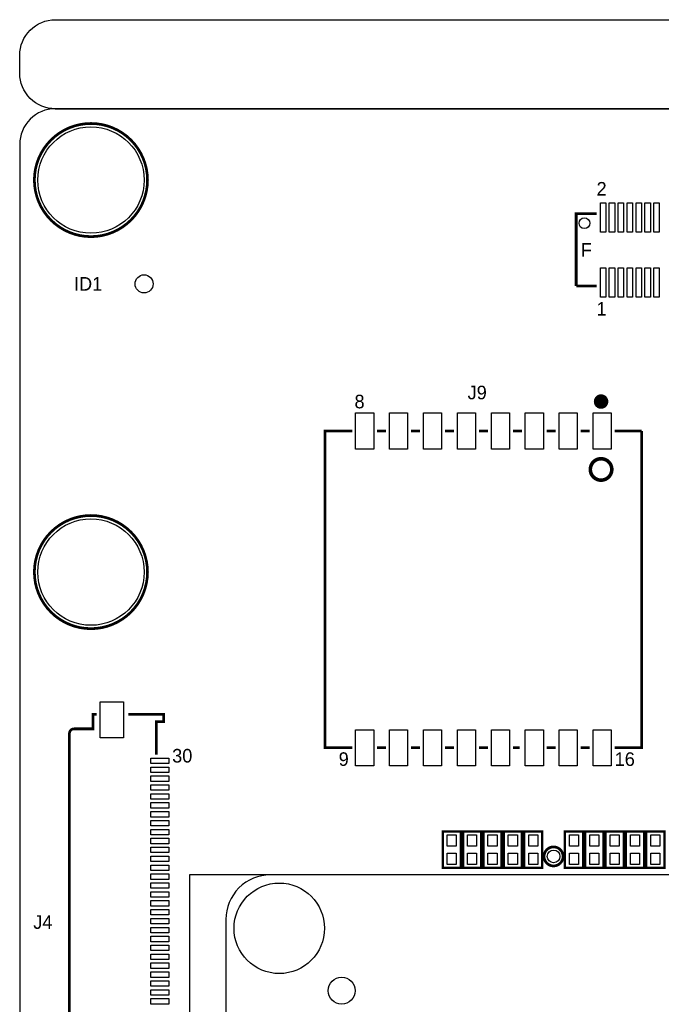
# Model space of a CAD drawing. Extents: x 0 to 83, y 0 to 145.
# Tile 19 of 21: x 0 to 36, y 90 to 145. Entities that reach past the tile are written whole.
import ezdxf

# ---------------------------------------------------------------- set-up
doc = ezdxf.new("R2010")
doc.units = 0
for name, color, linetype in [('BG_OUTLINE', 7, 'CONTINUOUS'), ('PG_SILKSCREEN_TOP', 7, 'CONTINUOUS'), ('PIN_TOP', 12, 'CONTINUOUS'), ('RD_SILKSCREEN_TOP', 7, 'CONTINUOUS')]:
    doc.layers.add(name, color=color, linetype=linetype)

msp = doc.modelspace()

# ---------------------------------------------------------------- linework, layer by layer
at = {"layer": 'BG_OUTLINE'}
for points in [[(78.068424, 139.999974), (1.999996, 139.999974, -0.414214), (0, 141.99997), (0, 142.999968, -0.414214), (1.999996, 144.999964), (78.068424, 144.999964, -0.414214), (80.06842, 142.999968), (80.06842, 141.99997, -0.414214), (78.068424, 139.999974)], [(1.999996, 139.999974, 0.414214), (0, 137.999978), (0, 56.291734)], [(1.999996, 139.999974), (78.068424, 139.999974, -0.414214), (80.06842, 137.999978), (80.06842, 1.999996, -0.414214), (78.068424, 0), (1.999996, 0, -0.414214), (0, 1.999996), (0, 56.291734)]]:
    msp.add_lwpolyline(points, format="xyb", dxfattribs=at)
at = {"layer": 'PG_SILKSCREEN_TOP'}
for points, const_width in [([(7.174992, 135.999982, 1), (0.824992, 135.999982, 1), (7.174992, 135.999982)], 0.1524), ([(32.8422, 123.571, -1), (32.4358, 123.571, -1), (32.8422, 123.571)], 0.4064), ([(33.24098, 119.761, 1), (32.03702, 119.761, 1), (33.24098, 119.761)], 0.199898), ([(7.174992, 114.000026, 1), (0.824992, 114.000026, 1), (7.174992, 114.000026)], 0.1524), ([(4.318, 106.01579), (4.1148, 106.01579), (4.1148, 105.20299), (3.048, 105.20299, 0.414214), (2.794, 104.94899)], 0.1524), ([(30.505908, 98.044, 1), (29.438092, 98.044, 1), (30.505908, 98.044)], 0.1524), ([(2.794, 94.659196), (2.794, 87.369396, 0.414214), (3.048, 87.115396), (4.1148, 87.115396), (4.1148, 86.302596), (4.318, 86.302596)], 0.1524)]:
    msp.add_lwpolyline(points, format="xyb", dxfattribs=dict(at, const_width=const_width))
for points, const_width in [([(32.385, 134.112), (31.242, 134.112), (31.242, 130.048)], 0.1524), ([(31.242, 130.048), (32.385, 130.048)], 0.1524), ([(18.669, 121.92), (17.145, 121.92), (17.145, 104.14), (18.669, 104.14)], 0.1524), ([(20.574, 121.92), (20.066, 121.92)], 0.1524), ([(22.479, 121.92), (21.971, 121.92)], 0.1524), ([(24.384, 121.92), (23.876, 121.92)], 0.1524), ([(26.289, 121.92), (25.781, 121.92)], 0.1524), ([(28.194, 121.92), (27.686, 121.92)], 0.1524), ([(30.099, 121.92), (29.591, 121.92)], 0.1524), ([(32.004, 121.92), (31.496, 121.92)], 0.1524), ([(34.925, 121.92), (33.401, 121.92)], 0.1524), ([(33.401, 104.14), (34.925, 104.14), (34.925, 121.92)], 0.1524), ([(7.6708, 103.75519), (7.6708, 105.60939), (8.0772, 105.60939), (8.0772, 106.01579), (6.096, 106.01579)], 0.1524), ([(2.794, 104.94899), (2.794, 94.48419)], 0.1524), ([(20.066, 104.14), (20.574, 104.14)], 0.1524), ([(21.971, 104.14), (22.479, 104.14)], 0.1524), ([(23.876, 104.14), (24.384, 104.14)], 0.1524), ([(25.781, 104.14), (26.289, 104.14)], 0.1524), ([(27.686, 104.14), (28.067, 104.14)], 0.1524), ([(29.591, 104.14), (30.099, 104.14)], 0.1524), ([(31.496, 104.14), (32.004, 104.14)], 0.1524), ([(24.765, 99.441), (24.765, 97.409), (23.749, 97.409), (23.749, 99.441), (24.765, 99.441)], 0.127), ([(25.908, 99.441), (25.908, 97.409), (24.892, 97.409), (24.892, 99.441), (25.908, 99.441)], 0.127), ([(27.051, 99.441), (27.051, 97.409), (26.035, 97.409), (26.035, 99.441), (27.051, 99.441)], 0.127), ([(28.194, 99.441), (28.194, 97.409), (27.178, 97.409), (27.178, 99.441), (28.194, 99.441)], 0.127), ([(29.337, 99.441), (29.337, 97.409), (28.321, 97.409), (28.321, 99.441), (29.337, 99.441)], 0.127), ([(31.623, 99.441), (31.623, 97.409), (30.607, 97.409), (30.607, 99.441), (31.623, 99.441)], 0.127), ([(31.75, 97.409), (31.75, 99.441), (32.766, 99.441), (32.766, 97.409), (31.75, 97.409)], 0.127), ([(32.893, 97.409), (32.893, 99.441), (33.909, 99.441), (33.909, 97.409), (32.893, 97.409)], 0.127), ([(34.036, 97.409), (34.036, 99.441), (35.052, 99.441), (35.052, 97.409), (34.036, 97.409)], 0.127), ([(35.179, 97.409), (35.179, 99.441), (36.195, 99.441), (36.195, 97.409), (35.179, 97.409)], 0.127)]:
    msp.add_lwpolyline(points, dxfattribs=dict(at, const_width=const_width))
for points in [[(9.525, 97.009966), (9.525, 88.009984)], [(14.075156, 97.009966), (9.525, 97.009966)], [(43.075098, 97.009966), (14.075156, 97.009966)], [(11.575034, 94.509844), (11.575034, 93.474286)], [(11.575034, 93.474286), (11.575034, 66.54546)]]:
    msp.add_lwpolyline(points, dxfattribs=at)
msp.add_lwpolyline([(14.075156, 97.009966, 0.414233), (11.575034, 94.509844)], format="xyb", dxfattribs=at)
at = {"layer": 'PIN_TOP'}
for points in [[(32.600646, 133.079998), (32.600646, 134.730998), (32.905446, 134.730998), (32.905446, 133.079998)], [(33.100772, 133.079998), (33.100772, 134.730998), (33.405572, 134.730998), (33.405572, 133.079998)], [(33.600898, 133.079998), (33.600898, 134.730998), (33.905698, 134.730998), (33.905698, 133.079998)], [(34.101024, 133.079998), (34.101024, 134.730998), (34.405824, 134.730998), (34.405824, 133.079998)], [(34.60115, 133.079998), (34.60115, 134.730998), (34.90595, 134.730998), (34.90595, 133.079998)], [(35.101276, 133.079998), (35.101276, 134.730998), (35.406076, 134.730998), (35.406076, 133.079998)], [(35.601402, 133.079998), (35.601402, 134.730998), (35.906202, 134.730998), (35.906202, 133.079998)], [(32.600646, 129.429002), (32.600646, 131.080002), (32.905446, 131.080002), (32.905446, 129.429002)], [(33.100772, 129.429002), (33.100772, 131.080002), (33.405572, 131.080002), (33.405572, 129.429002)], [(33.600898, 129.429002), (33.600898, 131.080002), (33.905698, 131.080002), (33.905698, 129.429002)], [(34.101024, 129.429002), (34.101024, 131.080002), (34.405824, 131.080002), (34.405824, 129.429002)], [(34.60115, 129.429002), (34.60115, 131.080002), (34.90595, 131.080002), (34.90595, 129.429002)], [(35.101276, 129.429002), (35.101276, 131.080002), (35.406076, 131.080002), (35.406076, 129.429002)], [(35.601402, 129.429002), (35.601402, 131.080002), (35.906202, 131.080002), (35.906202, 129.429002)], [(18.8595, 120.904), (18.8595, 122.936), (19.8755, 122.936), (19.8755, 120.904)], [(20.7645, 120.904), (20.7645, 122.936), (21.7805, 122.936), (21.7805, 120.904)], [(22.6695, 120.904), (22.6695, 122.936), (23.6855, 122.936), (23.6855, 120.904)], [(24.5745, 120.904), (24.5745, 122.936), (25.5905, 122.936), (25.5905, 120.904)], [(26.4795, 120.904), (26.4795, 122.936), (27.4955, 122.936), (27.4955, 120.904)], [(28.3845, 120.904), (28.3845, 122.936), (29.4005, 122.936), (29.4005, 120.904)], [(30.2895, 120.904), (30.2895, 122.936), (31.3055, 122.936), (31.3055, 120.904)], [(32.1945, 120.904), (32.1945, 122.936), (33.2105, 122.936), (33.2105, 120.904)], [(4.51358, 104.691688), (4.51358, 106.723688), (5.83438, 106.723688), (5.83438, 104.691688)], [(18.8595, 103.124), (18.8595, 105.156), (19.8755, 105.156), (19.8755, 103.124)], [(20.7645, 103.124), (20.7645, 105.156), (21.7805, 105.156), (21.7805, 103.124)], [(22.6695, 103.124), (22.6695, 105.156), (23.6855, 105.156), (23.6855, 103.124)], [(24.5745, 103.124), (24.5745, 105.156), (25.5905, 105.156), (25.5905, 103.124)], [(26.4795, 103.124), (26.4795, 105.156), (27.4955, 105.156), (27.4955, 103.124)], [(28.3845, 103.124), (28.3845, 105.156), (29.4005, 105.156), (29.4005, 103.124)], [(30.2895, 103.124), (30.2895, 105.156), (31.3055, 105.156), (31.3055, 103.124)], [(32.1945, 103.124), (32.1945, 105.156), (33.2105, 105.156), (33.2105, 103.124)], [(7.366, 103.560118), (8.382, 103.560118), (8.382, 103.255318), (7.366, 103.255318)], [(7.366, 103.060246), (8.382, 103.060246), (8.382, 102.755446), (7.366, 102.755446)], [(7.366, 102.560374), (8.382, 102.560374), (8.382, 102.255574), (7.366, 102.255574)], [(7.366, 102.060502), (8.382, 102.060502), (8.382, 101.755702), (7.366, 101.755702)], [(7.366, 101.56063), (8.382, 101.56063), (8.382, 101.25583), (7.366, 101.25583)], [(7.366, 101.060758), (8.382, 101.060758), (8.382, 100.755958), (7.366, 100.755958)], [(7.366, 100.560886), (8.382, 100.560886), (8.382, 100.256086), (7.366, 100.256086)], [(7.366, 100.061014), (8.382, 100.061014), (8.382, 99.756214), (7.366, 99.756214)], [(7.366, 99.561142), (8.382, 99.561142), (8.382, 99.256342), (7.366, 99.256342)], [(7.366, 99.06127), (8.382, 99.06127), (8.382, 98.75647), (7.366, 98.75647)], [(24.003, 99.2505), (24.511, 99.2505), (24.511, 98.6155), (24.003, 98.6155)], [(25.146, 99.2505), (25.654, 99.2505), (25.654, 98.6155), (25.146, 98.6155)], [(26.289, 99.2505), (26.797, 99.2505), (26.797, 98.6155), (26.289, 98.6155)], [(27.432, 99.2505), (27.94, 99.2505), (27.94, 98.6155), (27.432, 98.6155)], [(28.575, 99.2505), (29.083, 99.2505), (29.083, 98.6155), (28.575, 98.6155)], [(30.861, 99.2505), (31.369, 99.2505), (31.369, 98.6155), (30.861, 98.6155)], [(32.512, 98.6155), (32.004, 98.6155), (32.004, 99.2505), (32.512, 99.2505)], [(33.655, 98.6155), (33.147, 98.6155), (33.147, 99.2505), (33.655, 99.2505)], [(34.798, 98.6155), (34.29, 98.6155), (34.29, 99.2505), (34.798, 99.2505)], [(35.941, 98.6155), (35.433, 98.6155), (35.433, 99.2505), (35.941, 99.2505)], [(7.366, 98.561398), (8.382, 98.561398), (8.382, 98.256598), (7.366, 98.256598)], [(7.366, 98.061526), (8.382, 98.061526), (8.382, 97.756726), (7.366, 97.756726)], [(24.003, 98.2345), (24.511, 98.2345), (24.511, 97.5995), (24.003, 97.5995)], [(25.146, 98.2345), (25.654, 98.2345), (25.654, 97.5995), (25.146, 97.5995)], [(26.289, 98.2345), (26.797, 98.2345), (26.797, 97.5995), (26.289, 97.5995)], [(27.432, 98.2345), (27.94, 98.2345), (27.94, 97.5995), (27.432, 97.5995)], [(28.575, 98.2345), (29.083, 98.2345), (29.083, 97.5995), (28.575, 97.5995)], [(30.861, 98.2345), (31.369, 98.2345), (31.369, 97.5995), (30.861, 97.5995)], [(32.512, 97.5995), (32.004, 97.5995), (32.004, 98.2345), (32.512, 98.2345)], [(33.655, 97.5995), (33.147, 97.5995), (33.147, 98.2345), (33.655, 98.2345)], [(34.798, 97.5995), (34.29, 97.5995), (34.29, 98.2345), (34.798, 98.2345)], [(35.941, 97.5995), (35.433, 97.5995), (35.433, 98.2345), (35.941, 98.2345)], [(7.366, 97.561654), (8.382, 97.561654), (8.382, 97.256854), (7.366, 97.256854)], [(7.366, 97.061782), (8.382, 97.061782), (8.382, 96.756982), (7.366, 96.756982)], [(7.366, 96.56191), (8.382, 96.56191), (8.382, 96.25711), (7.366, 96.25711)], [(7.366, 96.062038), (8.382, 96.062038), (8.382, 95.757238), (7.366, 95.757238)], [(7.366, 95.562166), (8.382, 95.562166), (8.382, 95.257366), (7.366, 95.257366)], [(7.366, 95.062294), (8.382, 95.062294), (8.382, 94.757494), (7.366, 94.757494)], [(7.366, 94.562422), (8.382, 94.562422), (8.382, 94.257622), (7.366, 94.257622)], [(7.366, 94.06255), (8.382, 94.06255), (8.382, 93.75775), (7.366, 93.75775)], [(7.366, 93.562678), (8.382, 93.562678), (8.382, 93.257878), (7.366, 93.257878)], [(7.366, 93.062806), (8.382, 93.062806), (8.382, 92.758006), (7.366, 92.758006)], [(7.366, 92.562934), (8.382, 92.562934), (8.382, 92.258134), (7.366, 92.258134)], [(7.366, 92.063062), (8.382, 92.063062), (8.382, 91.758262), (7.366, 91.758262)], [(7.366, 91.56319), (8.382, 91.56319), (8.382, 91.25839), (7.366, 91.25839)], [(7.366, 91.063318), (8.382, 91.063318), (8.382, 90.758518), (7.366, 90.758518)], [(7.366, 90.563446), (8.382, 90.563446), (8.382, 90.258646), (7.366, 90.258646)], [(7.366, 90.063574), (8.382, 90.063574), (8.382, 89.758774), (7.366, 89.758774)]]:
    msp.add_lwpolyline(points, close=True, dxfattribs=at)
for centre, radius in [((3.999992, 135.999982), 2.9845), ((31.705042, 133.57987), 0.3048), ((6.985, 130.175), 0.508), ((3.999992, 114.000026), 2.9845), ((29.972, 98.044), 0.3556), ((14.575028, 94.009972), 2.54), ((18.075148, 90.509852), 0.762)]:
    msp.add_circle(centre, radius, dxfattribs=at)

# ---------------------------------------------------------------- texts
at = {"layer": 'PG_SILKSCREEN_TOP'}
for s, p in [('2', (32.385, 135.128)), ('F', (31.496, 131.699)), ('1', (32.385, 128.397)), ('8', (18.796, 123.19)), ('30', (8.5598, 103.313992)), ('9', (17.907, 103.124)), ('16', (33.401, 103.124))]:
    msp.add_text(s, height=0.762, dxfattribs=at).set_placement(p)
at = {"layer": 'RD_SILKSCREEN_TOP'}
for s, p in [('ID1', (3.048, 129.794)), ('J9', (25.146, 123.698)), ('J4', (0.762, 93.98))]:
    msp.add_text(s, height=0.762, dxfattribs=at).set_placement(p)

doc.saveas('drawing.dxf')
